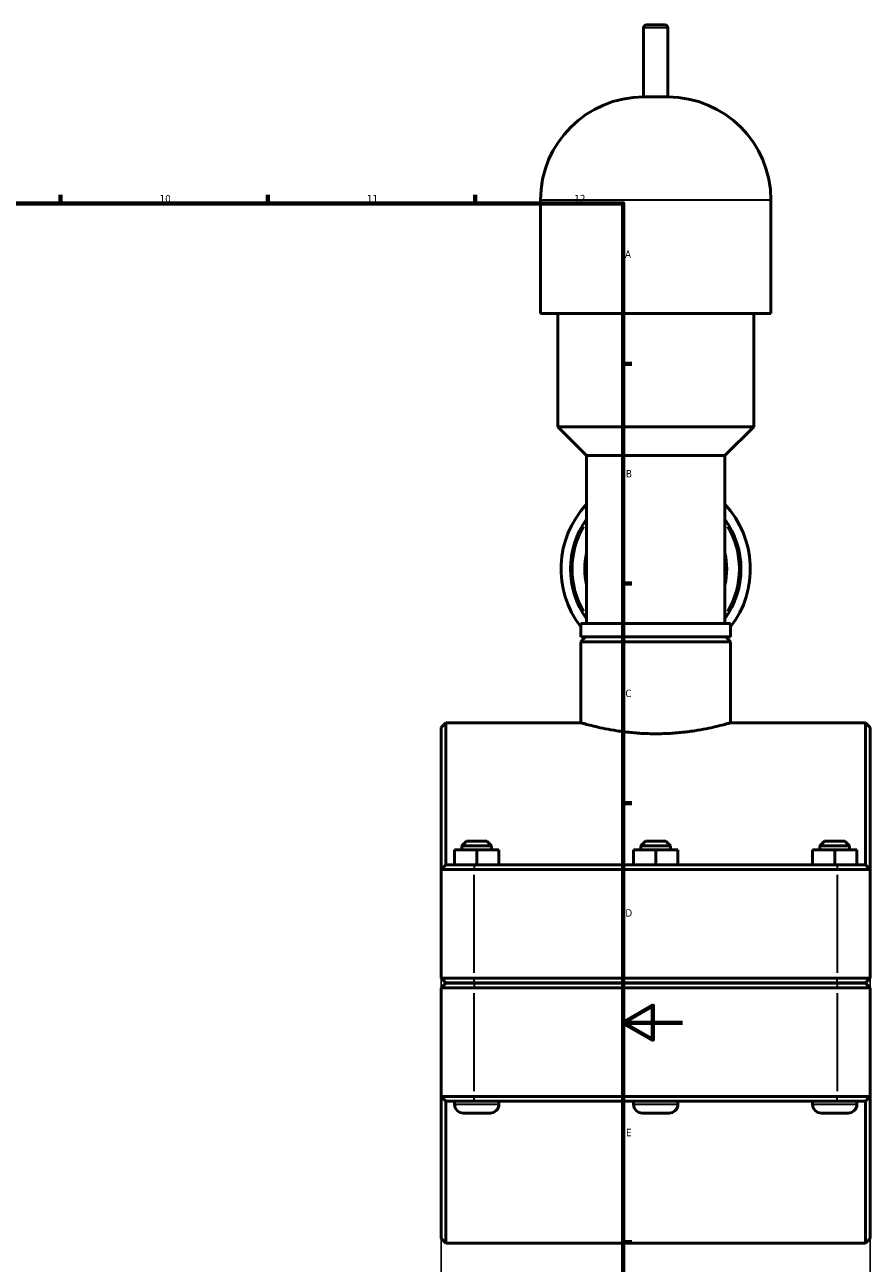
# Model space of a CAD drawing. Header units: millimetres. Extents: x 0 to 1048, y -40 to 1477.
# Tile 5 of 8: x 619 to 904, y 216 to 634. Entities that reach past the tile are written whole.
import ezdxf

# ---------------------------------------------------------------- set-up
doc = ezdxf.new("R2010")
doc.units = ezdxf.units.MM
for name, color, linetype, lineweight in [('Border (ISO)', 7, 'Continuous', 70), ('Dimension (ISO)', 7, 'Continuous', 25), ('Visible (ISO)', 7, 'Continuous', 50), ('Visible Narrow (ISO)', 7, 'Continuous', 35)]:
    doc.layers.add(name, color=color, linetype=linetype, lineweight=lineweight)
doc.styles.add('Note Text (ISO)', font='tahoma.ttf')
doc.dimstyles.new('Default (ISO)', dxfattribs={"dimtxt": 2.5, "dimasz": 2.5, "dimexe": 3.175, "dimexo": 0, "dimgap": 0.762, "dimtad": 1, "dimrnd": 1e-08, "dimzin": 0, "dimtxsty": 'Note Text (ISO)', "dimcen": 0.09, "dimdle": 10, "dimclrd": 256, "dimclre": 256, "dimclrt": 256, "dimazin": 0, "dimtfac": 1.40208, "dimtmove": 0, "dimatfit": 3, "dimfxl": 1, "dimtolj": 1, "dimtzin": 0, "dimlwd": -1, "dimlwe": -1, "dimarcsym": 0})

# ---------------------------------------------------------------- blocks, each defined once
blk = doc.blocks.new('Borders Default Border')
at = {"layer": 'Border (ISO)'}
for p, q in [((630.75, 574), (630.75, 576.9)), ((700.83, 574), (700.83, 576.9)), ((770.92, 574), (770.92, 576.9)), ((821, 519.75), (823.9, 519.75)), ((821, 445.5), (823.9, 445.5)), ((821, 371.25), (823.9, 371.25)), ((821, 222.75), (823.9, 222.75))]:
    blk.add_line(p, q, dxfattribs=at)
at = {"layer": 'Border (ISO)', "flags": 128}
for points in [[(20, 20), (20, 574), (821, 574), (821, 20), (20, 20)], [(841, 297), (821, 297), (831, 302.77), (831, 291.23), (821, 297)]]:
    blk.add_lwpolyline(points, dxfattribs=at)
at = {"layer": 'Border (ISO)', "color": 232, "true_color": 0xca0064, "char_height": 2.5, "attachment_point": 7, "style": 'Note Text (ISO)'}
for s, insert in [('10', (664.29, 574.35)), ('11', (734.37, 574.4)), ('12', (804.46, 574.4)), ('A', (821.59, 555.62)), ('B', (821.89, 481.38)), ('C', (821.73, 407.08)), ('D', (821.73, 332.88)), ('E', (821.94, 258.63))]:
    blk.add_mtext(s, dxfattribs=dict(at, insert=insert))
blk = doc.blocks.new('*D14')
at = {"layer": 'Defpoints', "color": 0, "transparency": 16777216}
for p in [(759.46, 312.08), (904.46, 312.08), (759.46, 186.23)]:
    blk.add_point(p, dxfattribs=at)
at = {"layer": 'Dimension (ISO)', "transparency": 16777216}
for p, q in [((759.46, 312.08), (759.46, 183.06)), ((904.46, 312.08), (904.46, 183.06)), ((901.96, 186.23), (761.96, 186.23))]:
    blk.add_line(p, q, dxfattribs=at)
for points in [[(761.96, 186.65), (761.96, 185.82), (759.46, 186.23)], [(901.96, 186.65), (901.96, 185.82), (904.46, 186.23)]]:
    blk.add_solid(points, dxfattribs=at)
at = {"layer": 'Dimension (ISO)', "color": 232, "true_color": 0xca0064, "transparency": 16777216, "insert": (822.51, 190.17), "char_height": 2.5, "attachment_point": 1, "style": 'Note Text (ISO)'}
blk.add_mtext('\\A1;145,00', dxfattribs=at)

msp = doc.modelspace()

# ---------------------------------------------------------------- linework, layer by layer
at = {"layer": 'Visible (ISO)'}
for p, q in [((827.869, 610.027), (827.869, 633.427)), ((828.869, 634.427), (835.059, 634.427)), ((836.059, 610.027), (836.059, 633.427)), ((836.059, 610.027), (827.869, 610.027)), ((793.012, 536.827), (793.012, 575.17)), ((870.916, 536.827), (870.916, 575.17)), ((870.916, 536.827), (793.012, 536.827)), ((798.855, 498.485), (798.855, 536.827)), ((865.073, 498.485), (865.073, 536.827)), ((865.073, 498.485), (798.855, 498.485)), ((808.593, 488.747), (798.855, 498.485)), ((855.335, 488.747), (865.073, 498.485)), ((855.335, 488.747), (808.593, 488.747)), ((808.593, 432.027), (808.593, 488.747)), ((855.335, 432.027), (855.335, 488.747)), ((857.283, 432.027), (806.645, 432.027)), ((806.645, 427.527), (806.645, 432.027)), ((857.283, 427.527), (857.283, 432.027)), ((857.283, 427.527), (806.645, 427.527)), ((808.245, 427.427), (806.645, 425.827)), ((808.245, 427.427), (855.683, 427.427)), ((812.488, 427.427), (812.488, 427.527)), ((851.44, 427.427), (851.44, 427.527)), ((855.683, 427.427), (857.283, 425.827)), ((806.645, 398.427), (806.645, 425.827)), ((857.283, 425.827), (806.645, 425.827)), ((857.283, 398.427), (857.283, 425.827)), ((759.464, 396.827), (761.064, 398.427)), ((761.064, 398.427), (761.064, 350.427)), ((761.064, 398.427), (806.645, 398.427)), ((857.283, 398.427), (902.864, 398.427)), ((902.864, 350.427), (902.864, 398.427)), ((904.464, 396.827), (902.864, 398.427)), ((759.464, 348.827), (759.464, 396.827)), ((904.464, 396.827), (904.464, 348.827)), ((768.064, 358.427), (766.464, 356.827)), ((776.464, 356.827), (766.464, 356.827)), ((766.464, 355.427), (766.464, 356.827)), ((768.064, 358.427), (774.864, 358.427)), ((774.864, 358.427), (776.464, 356.827)), ((776.464, 355.427), (776.464, 356.827)), ((828.564, 358.427), (826.964, 356.827)), ((836.964, 356.827), (826.964, 356.827)), ((826.964, 355.427), (826.964, 356.827)), ((828.564, 358.427), (835.364, 358.427)), ((835.364, 358.427), (836.964, 356.827)), ((836.964, 355.427), (836.964, 356.827)), ((889.064, 358.427), (887.464, 356.827)), ((897.464, 356.827), (887.464, 356.827)), ((887.464, 355.427), (887.464, 356.827)), ((889.064, 358.427), (895.864, 358.427)), ((895.864, 358.427), (897.464, 356.827)), ((897.464, 355.427), (897.464, 356.827)), ((763.941, 355.427), (763.987, 355.427)), ((763.941, 350.427), (763.941, 355.427)), ((763.987, 355.427), (771.51, 355.427)), ((763.987, 350.427), (763.987, 355.427)), ((771.51, 355.427), (778.987, 355.427)), ((771.51, 350.427), (771.51, 355.427)), ((778.987, 350.427), (778.987, 355.427)), ((824.441, 355.427), (824.487, 355.427)), ((824.441, 350.427), (824.441, 355.427)), ((824.487, 355.427), (832.01, 355.427)), ((824.487, 350.427), (824.487, 355.427)), ((832.01, 355.427), (839.487, 355.427)), ((832.01, 350.427), (832.01, 355.427)), ((839.487, 350.427), (839.487, 355.427)), ((884.941, 355.427), (884.987, 355.427)), ((884.941, 350.427), (884.941, 355.427)), ((884.987, 355.427), (892.51, 355.427)), ((884.987, 350.427), (884.987, 355.427)), ((892.51, 355.427), (899.987, 355.427)), ((892.51, 350.427), (892.51, 355.427)), ((899.987, 350.427), (899.987, 355.427)), ((761.064, 350.427), (759.464, 348.827)), ((770.614, 348.827), (759.464, 348.827)), ((759.464, 348.827), (759.464, 312.077)), ((761.064, 350.427), (770.614, 350.427)), ((893.314, 350.427), (770.614, 350.427)), ((770.614, 348.827), (893.314, 348.827)), ((893.314, 350.427), (902.864, 350.427)), ((904.464, 348.827), (893.314, 348.827)), ((902.864, 350.427), (904.464, 348.827)), ((904.464, 312.077), (904.464, 348.827)), ((761.064, 310.477), (759.464, 312.077)), ((759.464, 312.077), (770.614, 312.077)), ((761.064, 310.377), (759.464, 308.777)), ((770.614, 310.477), (761.064, 310.477)), ((761.064, 310.377), (770.614, 310.377)), ((763.964, 310.377), (763.964, 310.477)), ((893.314, 312.077), (770.614, 312.077)), ((770.614, 310.477), (893.314, 310.477)), ((893.314, 310.377), (770.614, 310.377)), ((778.964, 310.377), (778.964, 310.477)), ((824.464, 310.377), (824.464, 310.477)), ((839.464, 310.377), (839.464, 310.477)), ((884.964, 310.377), (884.964, 310.477)), ((893.314, 312.077), (904.464, 312.077)), ((902.864, 310.477), (893.314, 310.477)), ((893.314, 310.377), (902.864, 310.377)), ((899.964, 310.377), (899.964, 310.477)), ((902.864, 310.477), (904.464, 312.077)), ((902.864, 310.377), (904.464, 308.777)), ((770.614, 308.777), (759.464, 308.777)), ((759.464, 308.777), (759.464, 272.027)), ((770.614, 308.777), (893.314, 308.777)), ((904.464, 308.777), (893.314, 308.777)), ((904.464, 272.027), (904.464, 308.777)), ((759.464, 224.027), (759.464, 272.027)), ((759.464, 272.027), (770.614, 272.027)), ((761.064, 270.427), (759.464, 272.027)), ((761.064, 270.427), (761.064, 222.427)), ((770.614, 270.427), (761.064, 270.427)), ((763.964, 269.427), (763.964, 270.427)), ((893.314, 272.027), (770.614, 272.027)), ((770.614, 270.427), (893.314, 270.427)), ((778.964, 269.427), (778.964, 270.427)), ((824.464, 269.427), (824.464, 270.427)), ((839.464, 269.427), (839.464, 270.427)), ((884.964, 269.427), (884.964, 270.427)), ((893.314, 272.027), (904.464, 272.027)), ((902.864, 270.427), (893.314, 270.427)), ((899.964, 269.427), (899.964, 270.427)), ((902.864, 270.427), (904.464, 272.027)), ((902.864, 222.427), (902.864, 270.427)), ((904.464, 272.027), (904.464, 224.027)), ((775.964, 266.427), (766.964, 266.427)), ((836.464, 266.427), (827.464, 266.427)), ((896.964, 266.427), (887.964, 266.427)), ((759.464, 224.027), (761.064, 222.427)), ((761.064, 222.427), (902.864, 222.427)), ((904.464, 224.027), (902.864, 222.427))]:
    msp.add_line(p, q, dxfattribs=at)
for centre, radius, start, end in [((828.869, 633.427), 1, 90, 180), ((835.059, 633.427), 1, 0, 90), ((827.869, 575.17), 34.857, 90, 180), ((836.059, 575.17), 34.857, 0, 90), ((831.964, 450.427), 32, 136.91574, 217.70103), ((831.964, 450.427), 32, 322.29897, 43.08426), ((831.964, 450.427), 28.8, 144.24275, 215.75725), ((831.964, 450.427), 28.8, 324.24275, 35.75725), ((831.964, 450.427), 24, 166.85559, 193.14441), ((831.964, 450.427), 24, 346.85559, 13.14441), ((831.964, 450.427), 32, 225.69444, 225.95137), ((831.964, 450.427), 32, 314.04863, 314.30556), ((766.964, 269.427), 3, 180, 270), ((775.964, 269.427), 3, 270, 0), ((827.464, 269.427), 3, 180, 270), ((836.464, 269.427), 3, 270, 0), ((887.964, 269.427), 3, 180, 270), ((896.964, 269.427), 3, 270, 0)]:
    msp.add_arc(centre, radius, start, end, dxfattribs=at)
for points, knots in [([(806.645, 398.427), (806.645, 398.427), (806.799, 398.383), (807.444, 398.2), (807.935, 398.063), (809.23, 397.717), (810.035, 397.508), (811.891, 397.059), (812.942, 396.819), (815.18, 396.354), (816.444, 396.113), (819.2, 395.657), (820.692, 395.443), (823.808, 395.086), (825.435, 394.943), (828.713, 394.753), (830.364, 394.706), (831.964, 394.706)], [11.5152557, 11.5152557, 11.5152557, 11.5152557, 11.9949979, 11.9949979, 12.4747402, 12.4747402, 12.9544825, 12.9544825, 13.4342248, 13.4342248, 13.9140871, 13.9140871, 14.3939495, 14.3939495, 14.8738118, 14.8738118, 15.3536742, 15.3536742, 15.3536742, 15.3536742]), ([(831.964, 394.706), (833.563, 394.706), (835.214, 394.753), (838.493, 394.943), (840.12, 395.086), (843.236, 395.443), (844.727, 395.657), (847.483, 396.113), (848.748, 396.354), (850.986, 396.819), (852.037, 397.059), (853.893, 397.508), (854.697, 397.717), (855.992, 398.063), (856.483, 398.2), (857.129, 398.383), (857.283, 398.427), (857.283, 398.427)], [0, 0, 0, 0, 0.4798624, 0.4798624, 0.9597247, 0.9597247, 1.4395871, 1.4395871, 1.9194494, 1.9194494, 2.3991917, 2.3991917, 2.878934, 2.878934, 3.3586763, 3.3586763, 3.8384186, 3.8384186, 3.8384186, 3.8384186])]:
    msp.add_open_spline(points, degree=3, knots=knots, dxfattribs=at)
at = {"layer": 'Visible Narrow (ISO)'}
for p, q in [((836.008, 633.427), (827.919, 633.427)), ((870.436, 575.17), (793.491, 575.17)), ((770.614, 350.347), (770.614, 348.907)), ((893.314, 350.347), (893.314, 348.907)), ((770.614, 313.915), (770.614, 346.99)), ((893.314, 346.99), (893.314, 313.915)), ((770.614, 310.557), (770.614, 311.997)), ((770.614, 310.297), (770.614, 308.857)), ((893.314, 310.557), (893.314, 311.997)), ((893.314, 310.297), (893.314, 308.857)), ((770.614, 273.865), (770.614, 306.94)), ((893.314, 306.94), (893.314, 273.865)), ((764.056, 269.427), (778.871, 269.427)), ((770.614, 270.507), (770.614, 271.947)), ((824.556, 269.427), (839.371, 269.427)), ((885.056, 269.427), (899.871, 269.427)), ((893.314, 270.507), (893.314, 271.947))]:
    msp.add_line(p, q, dxfattribs=at)
for start, end in [(149.48361, 210.51639), (329.48361, 30.51639)]:
    msp.add_arc((831.964, 450.427), 28.16, start, end, dxfattribs=at)

# ---------------------------------------------------------------- block references
msp.add_blockref('Borders Default Border', (0, 0))

# ---------------------------------------------------------------- dimensions: what is measured, and where the dimension line sits
at = {"layer": 'Dimension (ISO)'}
dim = msp.add_linear_dim(base=(759.464, 186.232), p1=(904.464, 312.077), p2=(759.464, 312.077), dimstyle='Default (ISO)', override={"dimdec": 2, "dimtp": 0, "dimtm": 0, "dimtdec": 2, "dimtofl": 0, "dimatfit": 1}, dxfattribs=at)
dim.commit()
dim.dimension.update_dxf_attribs({"geometry": '*D14', "text_midpoint": (827.464, 186.232), "dimtype": 160})

doc.saveas('drawing.dxf')
